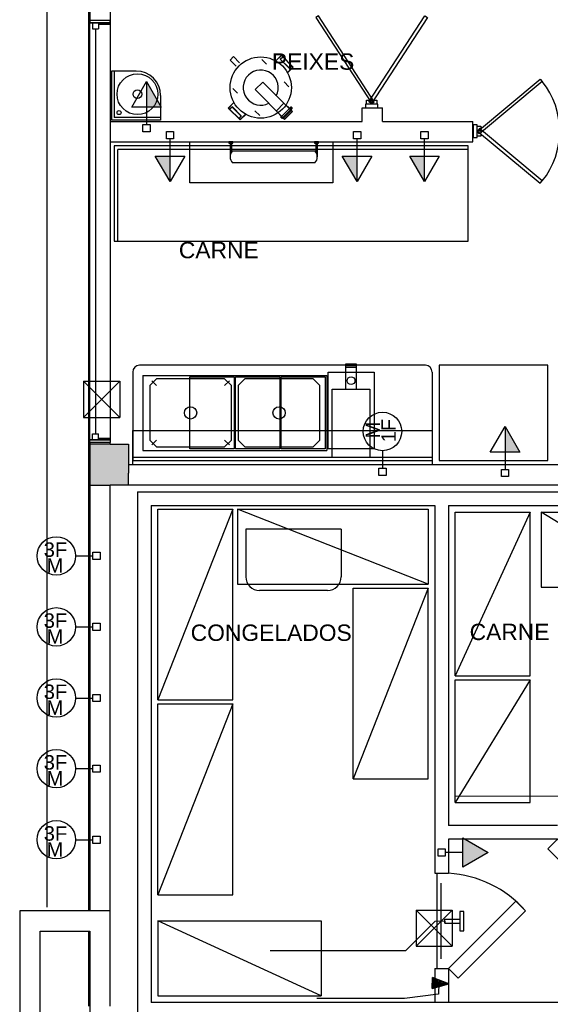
# Model space of a CAD drawing. Header units: millimetres. Extents: x 15 to 133, y 12 to 160.
# Tile 3 of 92: x 18.55 to 22.45, y 50.24 to 57.47. Entities that reach past the tile are written whole.
import ezdxf

# ---------------------------------------------------------------- set-up
doc = ezdxf.new("R2010")
doc.units = ezdxf.units.MM
doc.header["$MEASUREMENT"] = 0
doc.layers.add('Layout - Marco Polo', color=252, linetype='Continuous', lineweight=25)
doc.layers.add('Textos - Marco Polo', color=143, linetype='Continuous', lineweight=25)
doc.layers.add('Parede - Marco Polo', color=7, linetype='Continuous')
doc.styles.add('Arial', font='arial.ttf')

msp = doc.modelspace()

# ---------------------------------------------------------------- hatches: boundary and pattern name
at = {"layer": 'Layout - Marco Polo', "linetype": 'Continuous'}
for points in [[(19.4821, 56.8282), (19.4821, 57.0157), (19.5904, 56.8282)], [(19.6555, 56.4691), (19.6555, 56.2816), (19.5473, 56.4691)], [(21.0293, 56.4691), (21.0293, 56.2816), (20.9211, 56.4691)], [(21.5244, 56.4691), (21.5244, 56.2816), (21.4162, 56.4691)], [(22.1161, 54.2964), (22.1161, 54.4839), (22.2244, 54.2964)], [(21.8057, 51.2478), (21.9932, 51.356), (21.8057, 51.4643)]]:
    msp.add_hatch(color=256, dxfattribs=at).paths.add_polyline_path(points)
at = {"layer": 'Parede - Marco Polo', "linetype": 'Continuous'}
for points in [[(19.2162, 54.1412), (19.3512, 54.1412), (19.3512, 54.1412), (19.3512, 54.3537), (19.3512, 54.3537), (19.0662, 54.3537), (19.0662, 54.1412), (19.2012, 54.1412), (19.2162, 54.1412), (19.2162, 54.1412)], [(19.0662, 54.0537), (19.3512, 54.0537), (19.3512, 54.1412), (19.0662, 54.1412), (19.0662, 54.0537), (19.0662, 54.0537)]]:
    msp.add_hatch(color=256, dxfattribs=at).paths.add_polyline_path(points)

# ---------------------------------------------------------------- linework, layer by layer
at = {"layer": 'Layout - Marco Polo'}
for p, q in [((18.7512, 94.6163), (18.7512, 50.9537)), ((19.0662, 58.0902), (19.0662, 57.4672)), ((19.2162, 58.0902), (19.2162, 57.4672)), ((19.0662, 57.4672), (19.0662, 57.4482)), ((19.0662, 57.4672), (19.2162, 57.4672)), ((19.0662, 57.4482), (19.0662, 57.4672)), ((19.0662, 54.3862), (19.0662, 57.4482)), ((19.1307, 57.4482), (19.0662, 57.4482)), ((19.2162, 57.4482), (19.0662, 57.4482)), ((19.0662, 57.4482), (19.2162, 57.4482)), ((19.0862, 57.4482), (19.1307, 57.4482)), ((19.0862, 57.4482), (19.0862, 57.4037)), ((19.0862, 57.4037), (19.1307, 57.4037)), ((19.1082, 57.4037), (19.1082, 54.4307)), ((19.1307, 57.4482), (19.1307, 57.4037)), ((19.1307, 57.4482), (19.1307, 57.4352)), ((19.2162, 57.4352), (19.1307, 57.4352)), ((19.2162, 57.4352), (19.2162, 57.4672)), ((19.2162, 57.4672), (19.2162, 57.4482)), ((19.2162, 57.4482), (19.2162, 54.3862)), ((20.0962, 57.1737), (20.1217, 57.1992)), ((20.1657, 57.1547), (20.1217, 57.1992)), ((20.4322, 57.1692), (20.4732, 57.2102)), ((20.4337, 57.1682), (20.4732, 57.2077)), ((20.4647, 57.1807), (20.4832, 57.1982)), ((20.4732, 57.2102), (20.5602, 57.1227)), ((20.4732, 57.2077), (20.5582, 57.1227)), ((20.1402, 57.1292), (20.0962, 57.1737)), ((20.4647, 57.1807), (20.5312, 57.1137)), ((20.4657, 57.1817), (20.5322, 57.1147)), ((20.5582, 57.1227), (20.5182, 57.0832)), ((20.5602, 57.1227), (20.5192, 57.0817)), ((20.5312, 57.1137), (20.5492, 57.1317)), ((19.2262, 57.0937), (19.2262, 56.7337)), ((19.4062, 57.0937), (19.2262, 57.0937)), ((19.2462, 57.0937), (19.2462, 56.7537)), ((19.3739, 56.8282), (19.4821, 57.0157)), ((19.4821, 57.0157), (19.4821, 56.8282)), ((19.4821, 57.0157), (19.5904, 56.8282)), ((20.2817, 56.9577), (20.3367, 57.0127)), ((20.5452, 56.8032), (20.3367, 57.0127)), ((19.5862, 56.9137), (19.5862, 56.7337)), ((20.4902, 56.7482), (20.2817, 56.9577)), ((19.5904, 56.8282), (19.3739, 56.8282)), ((19.4821, 56.8282), (19.4821, 56.7002)), ((20.1247, 56.8632), (20.0832, 56.8222)), ((20.1252, 56.8617), (20.0857, 56.8222)), ((20.1132, 56.8302), (20.0952, 56.8127)), ((20.1122, 56.8292), (20.1782, 56.7627)), ((20.1132, 56.8302), (20.1792, 56.7637)), ((20.4367, 56.8017), (20.4922, 56.8567)), ((20.5532, 56.7967), (20.5172, 56.8327)), ((20.5562, 56.7967), (20.5182, 56.8347)), ((20.5417, 56.8282), (20.5382, 56.8247)), ((20.5382, 56.8237), (20.5382, 56.8247)), ((20.5437, 56.8262), (20.5407, 56.8227)), ((20.5427, 56.8282), (20.5417, 56.8282)), ((20.5522, 56.8187), (20.5427, 56.8282)), ((20.5447, 56.8262), (20.5462, 56.8282)), ((20.5452, 56.8262), (20.5472, 56.8282)), ((20.5522, 56.8227), (20.5462, 56.8282)), ((20.5472, 56.8282), (20.5462, 56.8282)), ((20.5522, 56.8232), (20.5472, 56.8282)), ((19.5862, 56.7537), (19.2462, 56.7537)), ((20.0832, 56.8222), (20.1702, 56.7347)), ((20.0857, 56.8222), (20.1702, 56.7367)), ((20.1792, 56.7637), (20.1612, 56.7457)), ((20.1702, 56.7367), (20.2102, 56.7767)), ((20.1702, 56.7347), (20.2112, 56.7757)), ((20.4967, 56.7372), (20.4587, 56.7752)), ((20.4967, 56.7402), (20.4602, 56.7762)), ((20.4732, 56.7602), (20.4692, 56.7567)), ((20.4692, 56.7552), (20.4692, 56.7567)), ((20.4787, 56.7457), (20.4692, 56.7552)), ((20.4787, 56.7457), (20.4692, 56.7552)), ((20.4757, 56.7582), (20.4717, 56.7542)), ((20.4767, 56.7617), (20.5317, 56.8167)), ((20.4817, 56.7522), (20.4782, 56.7482)), ((20.4852, 56.7527), (20.5407, 56.8077)), ((20.4902, 56.7482), (20.5452, 56.8032)), ((20.4967, 56.7372), (20.5562, 56.7967)), ((20.4967, 56.7402), (20.5532, 56.7967)), ((20.5372, 56.8237), (20.5337, 56.8202)), ((20.5337, 56.8192), (20.5337, 56.8202)), ((20.5392, 56.8212), (20.5357, 56.8182)), ((20.5382, 56.8237), (20.5372, 56.8237)), ((20.5477, 56.8142), (20.5382, 56.8237)), ((20.5452, 56.8152), (20.5422, 56.8122)), ((20.5432, 56.8097), (20.5442, 56.8097)), ((20.5477, 56.8132), (20.5442, 56.8097)), ((20.5502, 56.8197), (20.5467, 56.8167)), ((20.5477, 56.8142), (20.5477, 56.8132)), ((20.5477, 56.8142), (20.5487, 56.8142)), ((20.5522, 56.8177), (20.5487, 56.8142)), ((20.5502, 56.8212), (20.5522, 56.8232)), ((20.5502, 56.8207), (20.5522, 56.8227)), ((20.5522, 56.8232), (20.5522, 56.8227)), ((20.5522, 56.8187), (20.5522, 56.8177)), ((19.5862, 56.7337), (19.2262, 56.7337)), ((19.4556, 56.7002), (19.5087, 56.7002)), ((19.4556, 56.6471), (19.4556, 56.7002)), ((19.5087, 56.7002), (19.5087, 56.6471)), ((20.4787, 56.7457), (20.4802, 56.7457)), ((20.4842, 56.7497), (20.4802, 56.7457)), ((19.5087, 56.6471), (19.4556, 56.6471)), ((19.629, 56.6502), (19.682, 56.6502)), ((19.629, 56.5971), (19.629, 56.6502)), ((19.682, 56.6502), (19.682, 56.5971)), ((21.0028, 56.6502), (21.0559, 56.6502)), ((21.0028, 56.5971), (21.0028, 56.6502)), ((21.0559, 56.6502), (21.0559, 56.5971)), ((21.4979, 56.6502), (21.551, 56.6502)), ((21.4979, 56.5971), (21.4979, 56.6502)), ((21.551, 56.6502), (21.551, 56.5971)), ((19.2462, 56.5437), (19.2462, 55.8437)), ((21.8462, 56.5437), (19.2462, 56.5437)), ((19.682, 56.5971), (19.629, 56.5971)), ((19.6555, 56.4691), (19.6555, 56.5971)), ((20.0972, 56.5637), (20.0972, 56.4637)), ((20.1072, 56.5637), (20.1072, 56.4987)), ((20.7272, 56.5637), (20.7272, 56.4987)), ((20.7372, 56.5637), (20.7372, 56.4637)), ((21.0559, 56.5971), (21.0028, 56.5971)), ((21.0293, 56.4691), (21.0293, 56.5971)), ((21.551, 56.5971), (21.4979, 56.5971)), ((21.5244, 56.4691), (21.5244, 56.5971)), ((21.8462, 55.8437), (21.8462, 56.5437)), ((21.8462, 55.8437), (21.8462, 56.5437)), ((19.2712, 55.8437), (19.2712, 56.5187)), ((21.8462, 56.5187), (19.2712, 56.5187)), ((19.6555, 56.2816), (19.5473, 56.4691)), ((19.5473, 56.4691), (19.7638, 56.4691)), ((19.6555, 56.2816), (19.6555, 56.4691)), ((19.7638, 56.4691), (19.6555, 56.2816)), ((20.1142, 56.5087), (20.7202, 56.5087)), ((21.0293, 56.2816), (20.9211, 56.4691)), ((20.9211, 56.4691), (21.1376, 56.4691)), ((21.0293, 56.2816), (21.0293, 56.4691)), ((21.1376, 56.4691), (21.0293, 56.2816)), ((21.5244, 56.2816), (21.4162, 56.4691)), ((21.4162, 56.4691), (21.6327, 56.4691)), ((21.5244, 56.2816), (21.5244, 56.4691)), ((21.6327, 56.4691), (21.5244, 56.2816)), ((20.7202, 56.4187), (20.1142, 56.4187)), ((19.2462, 55.8437), (21.8462, 55.8437)), ((20.9477, 54.7572), (20.9477, 54.9447)), ((20.9477, 54.9447), (21.0227, 54.9447)), ((21.0227, 54.9447), (21.0227, 54.7572)), ((19.3812, 54.8837), (19.3812, 54.2337)), ((21.5312, 54.9337), (19.4312, 54.9337)), ((20.8167, 54.8822), (21.1542, 54.8822)), ((20.8167, 54.3197), (20.8167, 54.8822)), ((20.9477, 54.9322), (21.0227, 54.9322)), ((20.9477, 54.9197), (21.0227, 54.9197)), ((21.1542, 54.8822), (21.1542, 54.3197)), ((21.5812, 54.8837), (21.5812, 54.2337)), ((19.0211, 54.8155), (19.2861, 54.8155)), ((19.0211, 54.8155), (19.0211, 54.5505)), ((19.0211, 54.8155), (19.2861, 54.5505)), ((19.2861, 54.8155), (19.0211, 54.5505)), ((19.2861, 54.8155), (19.2861, 54.5505)), ((19.4562, 54.8587), (19.4562, 54.3087)), ((19.4562, 54.8587), (20.8062, 54.8587)), ((19.5562, 54.7837), (19.5207, 54.8187)), ((20.0562, 54.7837), (20.0917, 54.8187)), ((20.8062, 54.8587), (20.8062, 54.3087)), ((20.8477, 54.2572), (20.8477, 54.7572)), ((20.8477, 54.7572), (21.1227, 54.7572)), ((21.1227, 54.7572), (21.1227, 54.2572)), ((19.0211, 54.5505), (19.2861, 54.5505)), ((22.0079, 54.2964), (22.1161, 54.4839)), ((22.1161, 54.4839), (22.1161, 54.2964)), ((22.1161, 54.4839), (22.2244, 54.2964)), ((19.1307, 54.3862), (19.0662, 54.3862)), ((19.0662, 54.3862), (19.2162, 54.3862)), ((19.2162, 54.3862), (19.0662, 54.3862)), ((19.0862, 54.4307), (19.1307, 54.4307)), ((19.0862, 54.3862), (19.0862, 54.4307)), ((19.0862, 54.3862), (19.1307, 54.3862)), ((19.1307, 54.3862), (19.1307, 54.4307)), ((19.1307, 54.3987), (19.1307, 54.3862)), ((19.1307, 54.3987), (19.2162, 54.3987)), ((19.2162, 54.3987), (19.2162, 54.3672)), ((19.2162, 54.3862), (19.2162, 54.3672)), ((19.5562, 54.3837), (19.5207, 54.3482)), ((19.4562, 54.3087), (20.8062, 54.3087)), ((21.1542, 54.3197), (20.8167, 54.3197)), ((21.2161, 54.3063), (21.2161, 54.1778)), ((22.2244, 54.2964), (22.0079, 54.2964)), ((22.1161, 54.2964), (22.1161, 54.1684)), ((19.3812, 54.2587), (21.5812, 54.2587)), ((19.3812, 54.2337), (21.5812, 54.2337)), ((21.1227, 54.2572), (20.8477, 54.2572)), ((21.1896, 54.1778), (21.2427, 54.1778)), ((21.1896, 54.1248), (21.1896, 54.1778)), ((21.2427, 54.1778), (21.2427, 54.1248)), ((22.0896, 54.1684), (22.1427, 54.1684)), ((22.0896, 54.1154), (22.0896, 54.1684)), ((22.1427, 54.1684), (22.1427, 54.1154)), ((21.2427, 54.1248), (21.1896, 54.1248)), ((22.1427, 54.1154), (22.0896, 54.1154)), ((19.4162, 54.0037), (28.3011, 54.0037)), ((19.4162, 54.0037), (19.4162, 50.1537)), ((19.5162, 53.9037), (21.6012, 53.9037)), ((19.5162, 53.9037), (19.5162, 50.2537)), ((21.6012, 53.9037), (21.6012, 51.2037)), ((21.7012, 53.9037), (23.9511, 53.9037)), ((21.7012, 53.9037), (21.7012, 51.5537)), ((18.9611, 53.5336), (19.0896, 53.5336)), ((19.0896, 53.5071), (19.0896, 53.5601)), ((19.0896, 53.5601), (19.1427, 53.5601)), ((19.1427, 53.5071), (19.0896, 53.5071)), ((19.1427, 53.5601), (19.1427, 53.5071)), ((18.9611, 53.0123), (19.0896, 53.0123)), ((19.0896, 52.9858), (19.0896, 53.0388)), ((19.0896, 53.0388), (19.1427, 53.0388)), ((19.1427, 53.0388), (19.1427, 52.9858)), ((19.1427, 52.9858), (19.0896, 52.9858)), ((18.9611, 52.4899), (19.0896, 52.4899)), ((19.0896, 52.4634), (19.0896, 52.5165)), ((19.0896, 52.5165), (19.1427, 52.5165)), ((19.1427, 52.5165), (19.1427, 52.4634)), ((19.1427, 52.4634), (19.0896, 52.4634)), ((19.0896, 51.945), (19.0896, 51.9981)), ((19.0896, 51.9981), (19.1427, 51.9981)), ((19.1427, 51.9981), (19.1427, 51.945)), ((18.9611, 51.9716), (19.0896, 51.9716)), ((19.1427, 51.945), (19.0896, 51.945)), ((22.6592, 51.7697), (21.7527, 51.7677)), ((22.5012, 51.5537), (21.7012, 51.5537)), ((19.0896, 51.423), (19.0896, 51.476)), ((19.0896, 51.476), (19.1427, 51.476)), ((19.1427, 51.476), (19.1427, 51.423)), ((18.9611, 51.4495), (19.0896, 51.4495)), ((19.1427, 51.423), (19.0896, 51.423)), ((21.7012, 51.4537), (21.7012, 51.2237)), ((21.7012, 51.4537), (21.7012, 51.2037)), ((22.5012, 51.4537), (21.7012, 51.4537)), ((21.8057, 51.2478), (21.8057, 51.4643)), ((21.8057, 51.4643), (21.9932, 51.356)), ((21.6246, 51.3295), (21.6246, 51.3826)), ((21.6246, 51.3826), (21.6777, 51.3826)), ((21.6777, 51.3295), (21.6246, 51.3295)), ((21.6777, 51.3826), (21.6777, 51.3295)), ((21.8057, 51.356), (21.6777, 51.356)), ((21.9932, 51.356), (21.8057, 51.2478)), ((21.6012, 51.2037), (21.7012, 51.2037)), ((21.4636, 50.9325), (21.7286, 50.9325)), ((21.4636, 50.9325), (21.4636, 50.6675)), ((21.4636, 50.9325), (21.7286, 50.6675)), ((21.7286, 50.9325), (21.4636, 50.6675)), ((21.7286, 50.9325), (21.7286, 50.6675)), ((21.3847, 50.6347), (21.5997, 50.8502)), ((21.6737, 50.8517), (21.5997, 50.8502)), ((21.6737, 50.8662), (21.7852, 50.8662)), ((21.6737, 50.8377), (21.6737, 50.8662)), ((21.6737, 50.8517), (21.6737, 50.8377)), ((21.6737, 50.8377), (21.7852, 50.8377)), ((21.3847, 50.6347), (20.3902, 50.6337)), ((21.4636, 50.6675), (21.7286, 50.6675)), ((21.6012, 50.5037), (21.7012, 50.5037)), ((21.6012, 50.5037), (21.6012, 50.2537)), ((21.7012, 50.5037), (21.7012, 50.2537)), ((21.5847, 50.4377), (21.5812, 50.3577)), ((21.5812, 50.3577), (21.5847, 50.4377)), ((21.5847, 50.4377), (21.5812, 50.3577)), ((21.5812, 50.3577), (21.7027, 50.3922)), ((21.5812, 50.3577), (21.7027, 50.3922)), ((21.5812, 50.3577), (21.7027, 50.3922)), ((21.5817, 50.3642), (21.6392, 50.4167)), ((21.5822, 50.3752), (21.6312, 50.4202)), ((21.5827, 50.3867), (21.6227, 50.4232)), ((21.5832, 50.3977), (21.6142, 50.4262)), ((21.5832, 50.3977), (21.6292, 50.3987)), ((21.5837, 50.4092), (21.6062, 50.4297)), ((21.5842, 50.4202), (21.5977, 50.4327)), ((21.7027, 50.3922), (21.5847, 50.4377)), ((21.7027, 50.3922), (21.5847, 50.4377)), ((21.5847, 50.4312), (21.5897, 50.4357)), ((21.5887, 50.3597), (21.6477, 50.4137)), ((21.6057, 50.3647), (21.6557, 50.4102)), ((21.6227, 50.3697), (21.6642, 50.4072)), ((21.6292, 50.3987), (21.6277, 50.3147)), ((21.6402, 50.3742), (21.6722, 50.4042)), ((21.6572, 50.3792), (21.6807, 50.4007)), ((21.6742, 50.3842), (21.6892, 50.3977)), ((21.6912, 50.3887), (21.6972, 50.3942)), ((21.7012, 50.4237), (21.7012, 50.2537)), ((23.9511, 50.2537), (19.5162, 50.2537))]:
    msp.add_line(p, q, dxfattribs=at)
at = {"layer": 'Layout - Marco Polo', "linetype": 'Continuous'}
for p, q in [((20.9117, 53.7297), (20.2122, 53.7297)), ((20.2122, 53.7297), (20.2122, 53.3797)), ((20.9117, 53.7297), (20.9117, 53.3797)), ((20.8122, 53.2797), (20.3122, 53.2797)), ((21.6187, 50.5037), (21.6187, 51.2037)), ((21.6482, 50.5762), (21.6482, 51.1312))]:
    msp.add_line(p, q, dxfattribs=at)
for points in [[(20.7452, 57.4992), (20.7257, 57.4862), (21.1372, 56.8562), (21.1562, 56.8687), (20.7452, 57.4992)], [(22.3752, 57.0347), (22.3902, 57.0172), (21.9292, 56.6327), (21.9142, 56.6507), (22.3752, 57.0347)], [(22.3752, 56.2692), (22.3902, 56.2867), (21.9292, 56.6707), (21.9142, 56.6532), (22.3752, 56.2692)], [(19.8012, 54.8487), (20.1262, 54.8487), (20.1262, 54.3187), (19.8012, 54.3187), (19.8012, 54.8487)], [(20.1362, 54.8487), (20.4612, 54.8487), (20.4612, 54.3187), (20.1362, 54.3187), (20.1362, 54.8487)], [(20.4712, 54.8487), (20.7962, 54.8487), (20.7962, 54.3187), (20.4712, 54.3187), (20.4712, 54.8487)]]:
    msp.add_lwpolyline(points, close=True, dxfattribs=at)
at = {"layer": 'Layout - Marco Polo'}
for points in [[(21.5277, 57.4992), (21.5472, 57.4862), (21.1357, 56.8562), (21.1167, 56.8687), (21.5277, 57.4992)], [(20.0872, 56.5737), (20.0872, 56.5637), (20.1172, 56.5637), (20.1172, 56.5737), (20.0872, 56.5737)], [(20.7172, 56.5737), (20.7172, 56.5637), (20.7472, 56.5637), (20.7472, 56.5737), (20.7172, 56.5737)], [(22.4317, 54.9347), (21.6317, 54.9347), (21.6317, 54.2347), (22.4317, 54.2347), (22.4317, 54.9347)], [(21.7012, 50.5037), (22.1962, 50.9987), (22.2667, 50.9277), (21.7717, 50.4327), (21.7012, 50.5037)], [(21.7852, 50.7817), (21.8137, 50.7817), (21.8137, 50.9217), (21.7852, 50.9217), (21.7852, 50.7817)]]:
    msp.add_lwpolyline(points, close=True, dxfattribs=at)
for points in [[(20.3292, 57.1787), (20.3647, 57.1432)], [(20.5282, 56.9787), (20.4927, 57.0142)], [(20.1157, 56.9662), (20.1512, 56.9307)], [(21.1442, 56.8792), (21.1737, 56.8792), (21.1737, 56.8512), (21.0992, 56.8512), (21.0992, 56.8792), (21.1177, 56.8792)], [(20.3142, 56.7662), (20.2792, 56.8017)], [(21.9387, 56.6327), (21.9387, 56.6147), (21.9112, 56.6147), (21.9112, 56.6887), (21.9387, 56.6887), (21.9387, 56.6707)], [(20.0562, 54.8337), (19.5562, 54.8337), (19.5062, 54.7837), (19.5062, 54.7837), (19.5062, 54.3837), (19.5562, 54.3337), (19.5562, 54.3337), (20.0562, 54.3337), (20.1062, 54.3837), (20.1062, 54.3837), (20.1062, 54.7837), (20.0562, 54.8337), (20.0562, 54.8337)], [(20.7062, 54.8337), (20.2062, 54.8337), (20.1562, 54.7837), (20.1562, 54.7837), (20.1562, 54.3837), (20.2062, 54.3337), (20.2062, 54.3337), (20.7062, 54.3337), (20.7562, 54.3837), (20.7562, 54.3837), (20.7562, 54.7837), (20.7062, 54.8337), (20.7062, 54.8337)], [(19.5662, 52.4762), (19.5662, 53.8762), (20.1157, 53.8762), (19.5662, 52.4762), (20.1157, 52.4762), (20.1157, 53.8762)], [(20.1512, 53.8762), (21.5512, 53.8762), (21.5512, 53.3262), (20.1512, 53.8762), (20.1512, 53.3262), (21.5512, 53.3262)], [(21.7512, 52.6537), (21.7512, 53.8537), (22.3012, 53.8537), (21.7512, 52.6537), (22.3012, 52.6537), (22.3012, 53.8537)], [(22.3817, 53.8537), (23.2817, 53.8537), (23.2817, 53.3037), (22.3817, 53.8537), (22.3817, 53.3037), (23.2817, 53.3037)], [(21.0012, 51.8962), (21.0012, 53.2962), (21.5512, 53.2962), (21.0012, 51.8962), (21.5512, 51.8962), (21.5512, 53.2962)], [(21.7512, 51.7237), (21.7512, 52.6237), (22.3012, 52.6237), (21.7512, 51.7237), (22.3012, 51.7237), (22.3012, 52.6237)], [(19.5662, 51.0462), (19.5662, 52.4462), (20.1157, 52.4462), (19.5662, 51.0462), (20.1157, 51.0462), (20.1157, 52.4462)], [(19.5662, 50.8537), (20.7657, 50.8537), (20.7657, 50.3037), (19.5662, 50.8537), (19.5662, 50.3037), (20.7657, 50.3037)]]:
    msp.add_lwpolyline(points, dxfattribs=at)
at = {"layer": 'Layout - Marco Polo', "linetype": 'Continuous'}
for points in [[(20.8517, 56.5737), (20.8517, 56.2737), (19.8017, 56.2737), (19.8017, 56.5737)], [(19.3812, 54.2037), (19.3812, 54.4537), (21.5812, 54.4537), (21.5812, 54.2037)]]:
    msp.add_lwpolyline(points, dxfattribs=at)
at = {"layer": 'Layout - Marco Polo'}
for centre, radius in [((20.3217, 56.9722), 0.225), ((19.4162, 56.9237), 0.15), ((19.4162, 56.9237), 0.0325), ((21.1362, 56.8782), 0.00463), ((19.2812, 56.7887), 0.015), ((21.9382, 56.6517), 0.00463), ((20.9852, 54.8202), 0.029), ((19.8062, 54.5837), 0.045), ((20.4562, 54.5837), 0.045), ((21.2161, 54.4473), 0.1412), ((18.8201, 53.5336), 0.1412), ((18.8201, 53.0123), 0.1412), ((18.8201, 52.4899), 0.1412), ((18.8201, 51.9716), 0.1412), ((18.8201, 51.4495), 0.1412)]:
    msp.add_circle(centre, radius, dxfattribs=at)
for centre, radius, start, end in [((19.4062, 56.9137), 0.18, 0, 90), ((20.3217, 56.9722), 0.129, 332.454, 297.26), ((20.5402, 56.8242), 0.00169, 158.911, 290.803), ((20.5422, 56.8267), 0.00169, 338.911, 110.803), ((20.5402, 56.8162), 0.0103, 19.3754, 70.3387), ((20.4712, 56.7562), 0.00169, 158.911, 290.803), ((20.4817, 56.7577), 0.0103, 199.375, 250.339), ((20.5352, 56.8197), 0.00169, 158.911, 290.803), ((20.5457, 56.8217), 0.0103, 199.375, 250.339), ((20.5377, 56.8222), 0.00169, 338.911, 110.803), ((20.5357, 56.8117), 0.0103, 19.3754, 70.3387), ((20.5502, 56.8262), 0.0103, 199.375, 250.339), ((20.5437, 56.8112), 0.00169, 158.911, 290.803), ((20.5462, 56.8137), 0.00169, 338.911, 110.803), ((20.5482, 56.8157), 0.00169, 158.911, 290.803), ((20.5507, 56.8182), 0.00169, 338.911, 110.803), ((20.4797, 56.7477), 0.00169, 158.911, 290.803), ((20.1647, 56.4637), 0.0676, 138.256, 221.744), ((20.6697, 56.4637), 0.0676, 318.256, 41.7442), ((19.4312, 54.8837), 0.05, 90, 180), ((21.5312, 54.8837), 0.05, 0, 90)]:
    msp.add_arc(centre, radius, start, end, dxfattribs=at)
at = {"layer": 'Layout - Marco Polo', "linetype": 'Continuous'}
for centre, radius, start, end in [((21.9322, 56.6517), 0.5856, 321.43, 38.5696), ((20.3122, 53.3797), 0.1, 180, 270), ((20.8122, 53.3797), 0.1, 270, 0)]:
    msp.add_arc(centre, radius, start, end, dxfattribs=at)
at = {"layer": 'Layout - Marco Polo', "color": 9, "linetype": 'Continuous'}
msp.add_arc((21.6512, 50.3827), 0.8222, 41.5137, 86.5137, dxfattribs=at)
at = {"layer": 'Parede - Marco Polo'}
for p, q in [((19.0577, 61.2037), (19.0577, 50.9287)), ((21.0902, 56.8512), (21.0902, 56.8237)), ((21.1827, 56.8512), (21.0902, 56.8512)), ((21.1827, 56.8237), (21.1827, 56.8512)), ((21.0662, 56.7237), (21.0662, 56.8237)), ((21.0662, 56.8237), (21.2162, 56.8237)), ((21.0902, 56.8237), (21.1827, 56.8237)), ((21.2162, 56.7237), (21.2162, 56.8237)), ((19.2162, 56.7237), (21.0662, 56.7237)), ((21.2162, 56.7237), (21.6162, 56.7237)), ((21.6162, 56.7237), (21.8802, 56.7237)), ((21.8802, 56.5737), (21.8802, 56.7237)), ((21.9112, 56.6982), (21.8832, 56.6982)), ((21.8832, 56.6982), (21.8832, 56.6057)), ((21.9112, 56.6057), (21.9112, 56.6982)), ((19.2162, 56.5737), (21.6162, 56.5737)), ((21.6162, 56.5737), (21.8802, 56.5737)), ((21.8832, 56.6057), (21.9112, 56.6057)), ((19.0662, 54.3672), (19.0662, 54.3862)), ((19.0662, 54.3672), (19.0662, 54.3862)), ((19.0662, 54.3672), (19.0662, 50.9287)), ((19.2162, 54.3672), (19.0662, 54.3672)), ((19.2162, 54.3537), (19.2162, 54.3672)), ((20.0562, 54.3837), (20.0917, 54.3482)), ((19.2162, 54.3537), (19.0662, 54.3537)), ((19.2162, 54.3537), (19.3512, 54.3537)), ((19.3512, 54.3537), (19.3512, 54.2037)), ((19.3512, 54.2037), (19.3512, 54.1412)), ((19.3512, 54.2037), (23.1662, 54.2037)), ((19.3512, 54.0537), (19.3512, 54.1412)), ((19.0662, 54.0537), (19.2162, 54.0537)), ((24.2011, 54.0537), (19.2162, 54.0537)), ((19.2162, 50.2287), (19.2162, 54.0537)), ((19.0662, 50.9287), (18.5512, 50.9287)), ((18.5512, 50.9287), (18.5512, 49.4287)), ((19.2162, 50.9287), (19.0662, 50.9287)), ((18.7012, 50.7787), (19.0662, 50.7787)), ((18.7012, 49.5787), (18.7012, 50.7787)), ((19.0577, 50.7787), (19.0577, 50.2287)), ((19.0662, 50.7787), (19.0662, 49.9287)), ((21.3787, 50.2847), (20.7342, 50.2837)), ((21.6277, 50.3147), (21.3787, 50.2847))]:
    msp.add_line(p, q, dxfattribs=at)
msp.add_lwpolyline([(22.5012, 51.4537), (22.9962, 50.9587), (22.9252, 50.8877), (22.4302, 51.3827), (22.5012, 51.4537)], close=True, dxfattribs=at)

# ---------------------------------------------------------------- texts
at = {"layer": 'Layout - Marco Polo', "char_height": 0.1059, "attachment_point": 7, "rotation": 90.00021, "line_spacing_factor": 0.798, "style": 'Arial'}
for s, insert, width in [('1F', (21.3138, 54.3673), 0.25416), ('M', (21.1978, 54.3958), 0.12708)]:
    msp.add_mtext(s, dxfattribs=dict(at, insert=insert, width=width))
at = {"layer": 'Layout - Marco Polo', "char_height": 0.1059, "attachment_point": 9, "line_spacing_factor": 0.798, "style": 'Arial'}
for s, insert, width in [('3F', (18.9003, 53.5252), 0.25416), ('M', (18.8718, 53.4097), 0.12708), ('3F', (18.9003, 53.0042), 0.25416), ('M', (18.8718, 52.8882), 0.12708), ('3F', (18.9003, 52.4817), 0.25416), ('M', (18.8718, 52.3662), 0.12708), ('3F', (18.9003, 51.9632), 0.25416), ('M', (18.8718, 51.8477), 0.12708), ('3F', (18.9003, 51.4412), 0.25416), ('M', (18.8718, 51.3257), 0.12708)]:
    msp.add_mtext(s, dxfattribs=dict(at, insert=insert, width=width))
at = {"layer": 'Textos - Marco Polo', "char_height": 0.12, "line_spacing_factor": 0.798, "style": 'Arial'}
for s, insert, width, attachment_point in [('PEIXES', (20.7062, 57.1014), 0.864, 8), ('CARNE', (20.0137, 55.7174), 0.72, 8), ('CONGELADOS', (19.8072, 52.9079), 1.44, 7), ('CARNE', (21.8562, 52.9139), 0.72, 7)]:
    msp.add_mtext(s, dxfattribs=dict(at, insert=insert, width=width, attachment_point=attachment_point))

doc.saveas('drawing.dxf')
